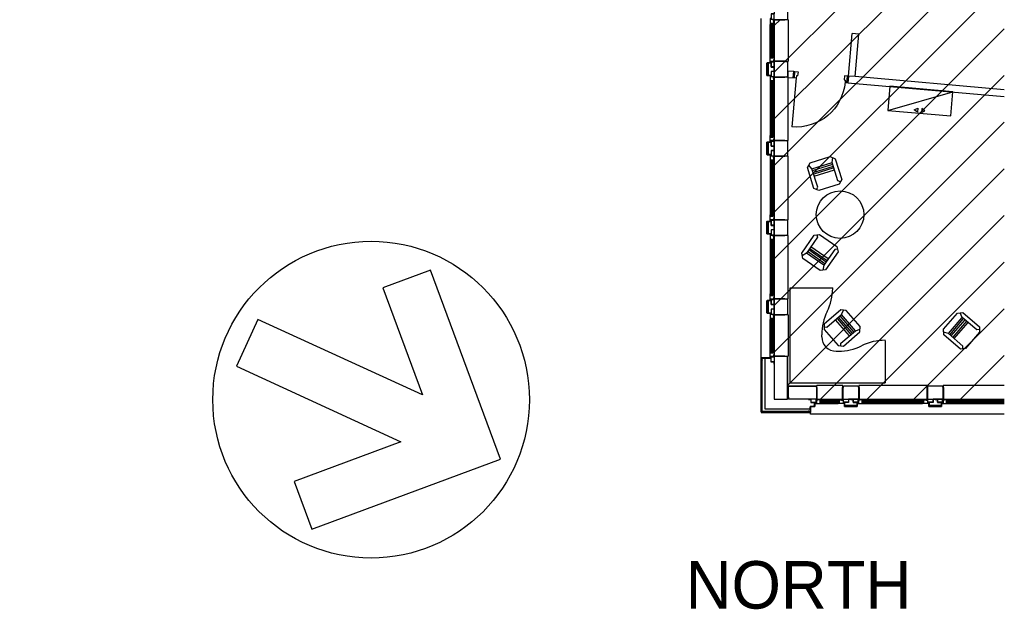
# Model space of a CAD drawing. Header units: millimetres. Extents: x 11314 to 117107, y -3618 to 64487.
# Tile 19 of 36: x 98446 to 117107, y -3618 to 7436. Entities that reach past the tile are written whole.
import ezdxf
from ezdxf.enums import TextEntityAlignment as Align

# ---------------------------------------------------------------- set-up
doc = ezdxf.new("R2010")
doc.units = ezdxf.units.MM
doc.header["$MEASUREMENT"] = 0
doc.layers.get('0').update_dxf_attribs({"linetype": 'CONTINUOUS'})
for name, color, linetype in [('A-AREA-NIC', 8, 'CONTINUOUS'), ('A-GLAZ', 8, 'CONTINUOUS'), ('A-NORTH-ARROW', 7, 'CONTINUOUS'), ('A-WALL', 7, 'CONTINUOUS'), ('I-DOOR', 9, 'CONTINUOUS'), ('I-FURN', 8, 'CONTINUOUS'), ('I-FURN-CHAR', 9, 'CONTINUOUS'), ('I-WALL', 8, 'CONTINUOUS')]:
    doc.layers.add(name, color=color, linetype=linetype)

# ---------------------------------------------------------------- blocks, each defined once
blk = doc.blocks.new('I-930-125')
blk.add_line((984, -58), (984, -988))
for points in [[(20, -50), (-1, -50), (-1, 50), (20, 50)], [(20, -50), (-1, -50), (-1, 50), (20, 50)], [(1039, -50), (1018, -50), (1018, 50), (1039, 50)], [(1039, -50), (1018, -50), (1018, 50), (1039, 50)]]:
    blk.add_lwpolyline(points, close=True)
for points in [[(12, 54), (12, 62), (78, 62), (78, -18), (54, -18), (54, -62), (12, -62), (12, -54), (20, -54), (20, 54), (12, 54)], [(1026, 54), (1026, 62), (960, 62), (960, -18), (984, -18), (984, -62), (1026, -62), (1026, -54), (1018, -54), (1018, 54), (1026, 54)]]:
    blk.add_lwpolyline(points)
blk.add_arc((984, -57), 931, 180.0526, 270.009)
blk = doc.blocks.new('CHAIR10')
for p, q in [((-201, 267), (-276, 198)), ((-276, 198), (-276, -218)), ((-201, 147), (-239, 233)), ((201, 267), (-201, 267)), ((276, 198), (201, 267)), ((201, 147), (239, 233)), ((276, -218), (276, 198)), ((-201, -218), (-201, 147)), ((201, 147), (-201, 147)), ((201, 111), (-201, 111)), ((201, 74), (-201, 74)), ((-201, 37), (201, 37)), ((201, 0), (-201, 0)), ((201, -218), (201, 147)), ((-276, -218), (-201, -286)), ((-239, -252), (-201, -218)), ((-201, -286), (201, -286)), ((201, -286), (276, -218)), ((239, -252), (201, -218))]:
    blk.add_line(p, q)
blk = doc.blocks.new('WS-TEK6')
for p, q in [((-803, 1800), (0, 1800)), ((0, 0), (0, 1800)), ((-1788, 803), (-1801, 803)), ((-597, 869), (-597, 911)), ((-869, 597), (-911, 597))]:
    blk.add_line(p, q)
blk.add_lwpolyline([(0, 0), (-1800, 0), (-1800, 803)])
for centre, radius, start, end in [((210, 1795), 1014, 179.7203, 206.0756), ((-1611, 904), 1014, 0.4106, 26.0756), ((-1795, -211), 1014, 63.9409, 89.6058), ((-867, 867), 270, 314.9709, 0.4106), ((-904, 1610), 1014, 243.9409, 269.6058), ((-867, 867), 270, 269.6058, 315.0455)]:
    blk.add_arc(centre, radius, start, end)
blk = doc.blocks.new('TEKSTOR2')
blk.add_line((0, -457), (-1200, 0))
for points in [[(-1200, -457), (-1200, 0), (0, 0), (0, -457)], [(-704, -404), (-638, -366), (-638, -442)], [(-496, -404), (-562, -366), (-562, -442)]]:
    blk.add_lwpolyline(points, close=True)
blk = doc.blocks.new('WINDOW-JAMB')
for p, q in [((-107, -58), (-107, -63)), ((-107, -63), (-19, -63)), ((-19, -63), (-19, -58))]:
    blk.add_line(p, q)
at = {"ltscale": 0.05}
blk.add_lwpolyline([(-155, -2), (-115, -2, -0.414214), (-113, -3), (-113, -58, 0.414214), (-112, -60), (-15, -60)], format="xyb", dxfattribs=at)
blk.add_lwpolyline([(-111, -58), (-15, -58), (-15, 0), (-111, 0)], close=True)
at = {"flags": 128}
blk.add_lwpolyline([(-30, -70), (-30, -79), (88, -79), (88, -75), (61, -75), (61, -27), (80, -27), (80, -34), (86, -34), (86, -9), (20, -9), (20, -17), (-8, -17), (-8, -69), (-30, -69)], close=True, dxfattribs=at)
blk.add_lwpolyline([(-15, -14), (-15, -3, -0.414343), (-12, 0), (-11, 0, -0.414214), (-8, -3), (-8, -14, -0.414214), (-11, -17), (-12, -17, -0.414214)], format="xyb", close=True)
at = {"extrusion": (0, 0, -1)}
blk.add_ellipse((5, 0), major_axis=(2.6, 23.3), ratio=0.438242, start_param=3.847731, end_param=4.666449, dxfattribs=at)
blk = doc.blocks.new('GL-1250')
for p, q in [((-510, -259), (510, -259)), ((-510, -284), (510, -284)), ((-509, -310), (-509, -298)), ((-507, -325), (507, -325)), ((-507, -329), (507, -329)), ((509, -310), (509, -298))]:
    blk.add_line(p, q)
blk.add_lwpolyline([(595, -250), (595, -50), (601, 5), (597, 10), (-597, 10), (-601, 5), (-595, -50), (-595, -250), (595, -250)])
for points in [[(525, -316), (525, -293), (-525, -293), (-525, -316)], [(-525, -298), (-525, -310), (525, -310), (525, -298)]]:
    blk.add_lwpolyline(points, close=True)
blk.add_blockref('WINDOW-JAMB', (-595, -250))
at = {"extrusion": (0, 0, -1), "zscale": -1}
blk.add_blockref('WINDOW-JAMB', (-595, -250), dxfattribs=at)
blk = doc.blocks.new('GL-835')
for p, q in [((304, -259), (-304, -259)), ((304, -284), (-304, -284)), ((-303, -310), (-303, -298)), ((301, -325), (-301, -325)), ((301, -329), (-301, -329)), ((303, -310), (303, -298))]:
    blk.add_line(p, q)
blk.add_lwpolyline([(-389, -250), (-389, -50), (-395, 5), (-391, 10), (391, 10), (395, 5), (389, -50), (389, -250), (-389, -250)])
for points in [[(-315, -316), (-315, -293), (315, -293), (315, -316)], [(315, -298), (315, -310), (-315, -310), (-315, -298)]]:
    blk.add_lwpolyline(points, close=True)
blk.add_blockref('WINDOW-JAMB', (-389, -250))
at = {"extrusion": (0, 0, -1), "zscale": -1}
blk.add_blockref('WINDOW-JAMB', (-389, -250), dxfattribs=at)
blk = doc.blocks.new('GL-535')
for p, q in [((-160, -259), (160, -259)), ((-160, -284), (160, -284)), ((-159, -310), (-159, -298)), ((-157, -325), (157, -325)), ((-157, -329), (157, -329)), ((159, -310), (159, -298))]:
    blk.add_line(p, q)
blk.add_lwpolyline([(245, -250), (245, -50), (251, 5), (247, 10), (-247, 10), (-251, 5), (-245, -50), (-245, -250), (245, -250)])
for points in [[(175, -316), (175, -293), (-175, -293), (-175, -316)], [(-175, -298), (-175, -310), (175, -310), (175, -298)]]:
    blk.add_lwpolyline(points, close=True)
blk.add_blockref('WINDOW-JAMB', (-245, -250))
at = {"extrusion": (0, 0, -1), "zscale": -1}
blk.add_blockref('WINDOW-JAMB', (-245, -250), dxfattribs=at)
blk = doc.blocks.new('GL-1350')
for p, q in [((-560, -259), (560, -259)), ((-560, -284), (560, -284)), ((-559, -310), (-559, -298)), ((-557, -325), (558, -325)), ((-557, -329), (558, -329)), ((559, -310), (559, -298))]:
    blk.add_line(p, q)
blk.add_lwpolyline([(645, -250), (645, -50), (651, 5), (647, 10), (-647, 10), (-651, 5), (-645, -50), (-645, -250), (645, -250)])
for points in [[(575, -316), (575, -293), (-575, -293), (-575, -316)], [(-575, -298), (-575, -310), (575, -310), (575, -298)]]:
    blk.add_lwpolyline(points, close=True)
blk.add_blockref('WINDOW-JAMB', (-645, -250))
at = {"extrusion": (0, 0, -1), "zscale": -1}
blk.add_blockref('WINDOW-JAMB', (-645, -250), dxfattribs=at)

msp = doc.modelspace()

# ---------------------------------------------------------------- linework, layer by layer
at = {"layer": 'A-AREA-NIC', "linetype": 'Continuous'}
for p, q in [((112748, 6442), (117107, 10801)), ((112748, 5558), (117107, 9917)), ((112748, 4675), (117107, 9033)), ((112748, 3791), (117107, 8149)), ((112748, 7326), (112858, 7436)), ((112748, 2907), (117107, 7265)), ((112748, 2023), (117107, 6381)), ((112748, 1139), (117107, 5497)), ((112998, 505), (117107, 4614)), ((113625, 248), (117107, 3730)), ((114508, 248), (117107, 2846)), ((115392, 248), (117107, 1962)), ((116276, 248), (117107, 1078))]:
    msp.add_line(p, q, dxfattribs=at)
at = {"layer": 'A-AREA-NIC'}
msp.add_lwpolyline([(98298, 15169), (106698, 15169), (106698, 15778), (107368, 15778), (107368, 15169), (112728, 15169), (112728, 15668), (113143, 15668), (113143, 15253), (112998, 15253), (112998, 13433), (112748, 13433), (112748, 8560), (112998, 8560), (112998, 7436), (112748, 7436), (112748, 1063), (112998, 1063), (112998, 498), (113548, 498), (113548, 248), (117107, 248)], dxfattribs=at)
at = {"layer": 'A-GLAZ'}
for p, q in [((112498, 1036), (112498, 7460)), ((116038, 238), (117107, 238)), ((116038, 213), (117107, 213)), ((116038, 187), (116038, 199)), ((116040, 172), (117107, 172)), ((116040, 168), (117107, 168)), ((117107, -33), (113431, -33))]:
    msp.add_line(p, q, dxfattribs=at)
for points in [[(117107, 508), (115951, 508), (115947, 503), (115953, 448), (115953, 247), (117107, 247)], [(117107, 204), (116023, 204), (116023, 181), (117107, 181)], [(117107, 199), (116023, 199), (116023, 187), (117107, 187)]]:
    msp.add_lwpolyline(points, dxfattribs=at)
at = {"layer": 'A-NORTH-ARROW'}
msp.add_lwpolyline([(105672, -558), (103645, -1311), (103981, -2216), (107560, -887), (106231, 2693), (105326, 2357), (106079, 329), (102962, 1758), (102555, 871)], close=True, dxfattribs=at)
msp.add_circle((105106, 238), 3000, dxfattribs=at)
at = {"layer": 'A-WALL'}
for p, q in [((112608, 6382), (112608, 6614)), ((112608, 6614), (112608, 6382)), ((112610, 6614), (112610, 6382)), ((112612, 6618), (112682, 6618)), ((112682, 6616), (112612, 6616)), ((112683, 6619), (112683, 6634)), ((112683, 6634), (112685, 6634)), ((112685, 6634), (112685, 6619)), ((112612, 6380), (112682, 6380)), ((112682, 6380), (112612, 6380)), ((112682, 6378), (112612, 6378)), ((112612, 6378), (112682, 6378)), ((112683, 6362), (112683, 6377)), ((112683, 6377), (112683, 6362)), ((112685, 6362), (112683, 6362)), ((112683, 6362), (112685, 6362)), ((112685, 6377), (112685, 6362)), ((112685, 6362), (112685, 6377)), ((112608, 4882), (112608, 5114)), ((112608, 5114), (112608, 4882)), ((112610, 5114), (112610, 4882)), ((112612, 5118), (112682, 5118)), ((112682, 5116), (112612, 5116)), ((112683, 5119), (112683, 5134)), ((112683, 5134), (112685, 5134)), ((112685, 5134), (112685, 5119)), ((112612, 4880), (112682, 4880)), ((112682, 4880), (112612, 4880)), ((112682, 4878), (112612, 4878)), ((112612, 4878), (112682, 4878)), ((112683, 4862), (112683, 4877)), ((112683, 4877), (112683, 4862)), ((112685, 4862), (112683, 4862)), ((112683, 4862), (112685, 4862)), ((112685, 4877), (112685, 4862)), ((112685, 4862), (112685, 4877)), ((112608, 3382), (112608, 3614)), ((112608, 3614), (112608, 3382)), ((112610, 3614), (112610, 3382)), ((112612, 3618), (112682, 3618)), ((112682, 3616), (112612, 3616)), ((112683, 3619), (112683, 3634)), ((112683, 3634), (112685, 3634)), ((112685, 3634), (112685, 3619)), ((112612, 3380), (112682, 3380)), ((112682, 3380), (112612, 3380)), ((112682, 3378), (112612, 3378)), ((112612, 3378), (112682, 3378)), ((112683, 3362), (112683, 3377)), ((112683, 3377), (112683, 3362)), ((112685, 3362), (112683, 3362)), ((112683, 3362), (112685, 3362)), ((112685, 3377), (112685, 3362)), ((112685, 3362), (112685, 3377)), ((112608, 1882), (112608, 2114)), ((112608, 2114), (112608, 1882)), ((112610, 2114), (112610, 1882)), ((112612, 2118), (112682, 2118)), ((112682, 2116), (112612, 2116)), ((112683, 2119), (112683, 2134)), ((112683, 2134), (112685, 2134)), ((112685, 2134), (112685, 2119)), ((112612, 1880), (112682, 1880)), ((112682, 1880), (112612, 1880)), ((112682, 1878), (112612, 1878)), ((112612, 1878), (112682, 1878)), ((112683, 1862), (112683, 1877)), ((112683, 1877), (112683, 1862)), ((112685, 1877), (112685, 1862)), ((112685, 1862), (112685, 1877)), ((112685, 1862), (112683, 1862)), ((112683, 1862), (112685, 1862)), ((112495, 1026), (112495, 1004)), ((112497, 1004), (112497, 1026)), ((112498, 500), (112498, 995)), ((112498, 995), (112513, 995)), ((112672, 1030), (112499, 1030)), ((112499, 1028), (112672, 1028)), ((112516, 1002), (112499, 1002)), ((112499, 1000), (112516, 1000)), ((112513, 995), (112513, 500)), ((112518, 998), (112518, 990)), ((112518, 990), (112520, 990)), ((112520, 990), (112520, 998)), ((112568, 1030), (112568, 67)), ((112635, 1031), (112635, 1030)), ((112635, 1030), (112638, 1030)), ((112683, 1032), (112636, 1032)), ((112638, 1030), (112638, 1031)), ((112638, 1031), (112643, 1031)), ((112643, 1031), (112643, 1030)), ((112643, 1030), (112683, 1030)), ((112683, 1028), (112643, 1028)), ((112643, 1028), (112643, 1026)), ((112643, 1026), (112683, 1026)), ((112672, 1028), (112672, 1030)), ((112685, 1048), (112683, 1048)), ((112683, 1048), (112683, 1032)), ((112683, 1030), (112683, 1028)), ((112683, 1026), (112683, 998)), ((112683, 998), (112685, 998)), ((112685, 998), (112685, 1048)), ((112948, 1062), (112748, 1062)), ((112748, 1062), (112748, 247)), ((112993, 1058), (112948, 1062)), ((112998, 1052), (112993, 1058)), ((112998, 247), (112998, 1052)), ((112498, 500), (112513, 500)), ((112498, 2), (112498, 495)), ((112498, 495), (112513, 495)), ((112513, 495), (112513, 15)), ((113018, 247), (113018, 497)), ((113018, 497), (113538, 497)), ((113538, 497), (113543, 493)), ((113543, 493), (113548, 447)), ((113548, 447), (113548, 247)), ((112748, 247), (112998, 247)), ((112998, 289), (113018, 289)), ((112998, 254), (112998, 289)), ((113018, 254), (112998, 254)), ((113018, 289), (113018, 254)), ((113548, 247), (113018, 247)), ((115884, 184), (115934, 189)), ((115934, 189), (115884, 189)), ((115884, 189), (115884, 184)), ((115934, 184), (115884, 189)), ((115934, 184), (115934, 189)), ((112500, 1), (112513, 15)), ((112502, -1), (112515, 12)), ((112995, 12), (112515, 12)), ((112568, 67), (113437, 67)), ((112995, -3), (112995, 12)), ((113000, 12), (113000, -3)), ((113395, 12), (113000, 12)), ((113390, 18), (113390, 20)), ((113390, 20), (113398, 20)), ((113398, 18), (113390, 18)), ((113395, -3), (113395, 12)), ((113400, -2), (113400, 16)), ((113402, 16), (113402, -2)), ((113429, -2), (113429, 106)), ((113431, 106), (113431, -2)), ((113432, 109), (113513, 109)), ((113513, 107), (113432, 107)), ((113484, 182), (113484, 184)), ((113484, 184), (113534, 184)), ((113512, 182), (113484, 182)), ((113496, 109), (113514, 141)), ((113512, 142), (113512, 182)), ((113514, 142), (113512, 142)), ((113516, 182), (113514, 182)), ((113514, 182), (113514, 142)), ((113514, 110), (113514, 172)), ((113514, 172), (113516, 172)), ((113516, 142), (113516, 182)), ((113516, 172), (113516, 110)), ((113517, 142), (113516, 142)), ((113516, 134), (113516, 137)), ((113516, 137), (113517, 137)), ((113517, 134), (113516, 134)), ((113517, 137), (113517, 142)), ((113534, 182), (113518, 182)), ((113518, 182), (113518, 136)), ((113534, 184), (113534, 182)), ((114077, 184), (114062, 184)), ((114062, 184), (114062, 182)), ((114062, 182), (114062, 184)), ((114062, 184), (114077, 184)), ((114062, 182), (114077, 182)), ((114077, 182), (114062, 182)), ((114078, 181), (114078, 111)), ((114078, 111), (114078, 181)), ((114080, 111), (114080, 181)), ((114080, 181), (114080, 111)), ((114314, 109), (114082, 109)), ((114082, 107), (114314, 107)), ((114314, 107), (114082, 107)), ((114316, 181), (114316, 111)), ((114318, 111), (114318, 181)), ((114334, 184), (114319, 184)), ((114319, 182), (114334, 182)), ((114334, 182), (114334, 184)), ((115677, 184), (115662, 184)), ((115662, 184), (115662, 182)), ((115662, 182), (115662, 184)), ((115662, 184), (115677, 184)), ((115662, 182), (115677, 182)), ((115677, 182), (115662, 182)), ((115678, 181), (115678, 111)), ((115678, 111), (115678, 181)), ((115680, 111), (115680, 181)), ((115680, 181), (115680, 111)), ((115914, 109), (115682, 109)), ((115682, 107), (115914, 107)), ((115914, 107), (115682, 107)), ((115884, 184), (115934, 184)), ((115916, 181), (115916, 111)), ((115918, 111), (115918, 181)), ((115934, 184), (115919, 184)), ((115919, 182), (115934, 182)), ((115934, 182), (115934, 184)), ((112502, -3), (112995, -3)), ((113000, -3), (113395, -3)), ((113404, -4), (113427, -4)), ((113427, -6), (113404, -6)), ((113431, -33), (113431, -3))]:
    msp.add_line(p, q, dxfattribs=at)
for points in [[(112628, 6616), (112690, 6616), (112690, 6540), (112748, 6540), (112748, 6456), (112690, 6456), (112690, 6380), (112628, 6380), (112628, 6616), (112628, 6380)], [(112748, 6648), (112938, 6648), (112958, 6647), (112988, 6644), (112998, 6633), (112998, 6363), (112988, 6352), (112948, 6348), (112748, 6348), (112748, 6648)], [(112628, 5116), (112690, 5116), (112690, 5040), (112748, 5040), (112748, 4956), (112690, 4956), (112690, 4880), (112628, 4880), (112628, 5116), (112628, 4880)], [(112748, 5148), (112938, 5148), (112958, 5147), (112988, 5144), (112998, 5133), (112998, 4863), (112988, 4852), (112948, 4848), (112748, 4848), (112748, 5148)], [(112628, 3616), (112690, 3616), (112690, 3540), (112748, 3540), (112748, 3456), (112690, 3456), (112690, 3380), (112628, 3380), (112628, 3616), (112628, 3380)], [(112748, 3648), (112938, 3648), (112958, 3647), (112988, 3644), (112998, 3633), (112998, 3363), (112988, 3352), (112948, 3348), (112748, 3348), (112748, 3648)], [(112628, 2116), (112690, 2116), (112690, 2040), (112748, 2040), (112748, 1956), (112690, 1956), (112690, 1880), (112628, 1880), (112628, 2116), (112628, 1880)], [(112748, 2148), (112938, 2148), (112958, 2147), (112988, 2144), (112998, 2133), (112998, 1863), (112988, 1852), (112948, 1848), (112748, 1848), (112748, 2148)], [(114348, 247), (114348, 437), (114347, 457), (114344, 488), (114333, 497), (114063, 497), (114052, 488), (114048, 447), (114048, 247), (114348, 247)], [(115948, 247), (115948, 437), (115947, 457), (115944, 488), (115933, 497), (115663, 497), (115652, 488), (115648, 447), (115648, 247), (115948, 247)], [(114316, 127), (114316, 189), (114240, 189), (114240, 247), (114156, 247), (114156, 189), (114080, 189), (114080, 127), (114316, 127), (114080, 127)], [(115916, 127), (115916, 189), (115840, 189), (115840, 247), (115756, 247), (115756, 189), (115680, 189), (115680, 127), (115916, 127), (115680, 127)]]:
    msp.add_lwpolyline(points, dxfattribs=at)
for centre, radius, start, end in [((112612, 6614), 4, 90, 179.9999), ((112612, 6614), 2, 90, 179.9999), ((112682, 6619), 1, 270, 0), ((112682, 6619), 3, 270, 0), ((112612, 6382), 4, 180.0001, 270), ((112612, 6382), 4, 180.0001, 270), ((112612, 6382), 2, 180.0001, 270), ((112612, 6382), 2, 180.0001, 270), ((112682, 6377), 3, 0, 90), ((112682, 6377), 3, 0, 90), ((112682, 6377), 1, 0, 90), ((112682, 6377), 1, 0, 90), ((112612, 5114), 4, 90, 179.9999), ((112612, 5114), 2, 90, 179.9999), ((112682, 5119), 1, 270, 0), ((112682, 5119), 3, 270, 0), ((112612, 4882), 4, 180.0001, 270), ((112612, 4882), 4, 180.0001, 270), ((112612, 4882), 2, 180.0001, 270), ((112612, 4882), 2, 180.0001, 270), ((112682, 4877), 3, 0, 90), ((112682, 4877), 3, 0, 90), ((112682, 4877), 1, 0, 90), ((112682, 4877), 1, 0, 90), ((112612, 3614), 4, 90, 179.9999), ((112612, 3614), 2, 90, 179.9999), ((112682, 3619), 1, 270, 0), ((112682, 3619), 3, 270, 0), ((112612, 3382), 4, 180.0001, 270), ((112612, 3382), 4, 180.0001, 270), ((112612, 3382), 2, 180.0001, 270), ((112612, 3382), 2, 180.0001, 270), ((112682, 3377), 3, 0, 90), ((112682, 3377), 3, 0, 90), ((112682, 3377), 1, 0, 90), ((112682, 3377), 1, 0, 90), ((112612, 2114), 4, 90, 179.9999), ((112612, 2114), 2, 90, 179.9999), ((112682, 2119), 1, 270, 0), ((112682, 2119), 3, 270, 0), ((112612, 1882), 4, 180.0001, 270), ((112612, 1882), 4, 180.0001, 270), ((112612, 1882), 2, 180.0001, 270), ((112612, 1882), 2, 180.0001, 270), ((112682, 1877), 3, 0, 90), ((112682, 1877), 3, 0, 90), ((112682, 1877), 1, 0, 90), ((112682, 1877), 1, 0, 90), ((112499, 1026), 4, 90, 179.9999), ((112499, 1004), 4, 179.9999, 270), ((112499, 1026), 2, 90, 179.9999), ((112499, 1004), 2, 179.9999, 270), ((112516, 998), 4, 360, 90), ((112516, 998), 2, 360, 90), ((112636, 1031), 1.5, 90, 180), ((112499, 2), 1, 180, 315.0059), ((113398, 16), 4, 0, 90), ((113398, 16), 2, 0, 90), ((113432, 106), 3, 90, 180), ((113432, 106), 1, 90, 180), ((113513, 110), 1, 270, 0), ((113513, 110), 3, 270, 0), ((113517, 136), 1.5, 270, 0), ((114077, 181), 3, 360, 90), ((114077, 181), 3, 360, 90), ((114077, 181), 1, 360, 90), ((114077, 181), 1, 360, 90), ((114082, 111), 4, 180, 269.9999), ((114082, 111), 4, 180, 269.9999), ((114082, 111), 2, 180, 269.9999), ((114082, 111), 2, 180, 269.9999), ((114314, 111), 4, 270.0001, 360), ((114314, 111), 2, 270.0001, 0), ((114319, 181), 3, 90, 180), ((114319, 181), 1, 90, 180), ((115677, 181), 3, 360, 90), ((115677, 181), 3, 360, 90), ((115677, 181), 1, 360, 90), ((115677, 181), 1, 360, 90), ((115682, 111), 4, 180, 269.9999), ((115682, 111), 4, 180, 269.9999), ((115682, 111), 2, 180, 269.9999), ((115682, 111), 2, 180, 269.9999), ((115914, 111), 4, 270.0001, 360), ((115914, 111), 2, 270.0001, 0), ((115919, 181), 3, 90, 180), ((115919, 181), 1, 90, 180), ((112502, -2), 1, 134.9989, 270), ((113404, -2), 4, 180, 270.0001), ((113404, -2), 2, 180, 270.0001), ((113427, -2), 2, 270.0001, 360), ((113427, -2), 4, 270.0001, 0)]:
    msp.add_arc(centre, radius, start, end, dxfattribs=at)
at = {"layer": 'I-FURN'}
msp.add_circle((113994, 3744), 450, dxfattribs=at)
at = {"layer": 'I-WALL'}
for p, q in [((114154, 6367), (114224, 7172)), ((114349, 7161), (114224, 7172)), ((114279, 6357), (114349, 7161)), ((113008, 6343), (113008, 6470)), ((113008, 6470), (113118, 6458)), ((113108, 6334), (113118, 6458)), ((114153, 6359), (114144, 6243)), ((114279, 6357), (114154, 6368)), ((117107, 6109), (114279, 6357)), ((113008, 6344), (113108, 6334)), ((114144, 6243), (117107, 5984))]:
    msp.add_line(p, q, dxfattribs=at)

# ---------------------------------------------------------------- block references
at = {"layer": 'A-GLAZ', "rotation": 270}
for name, p in [('GL-835', (112998, 7042)), ('GL-1250', (112998, 5748)), ('GL-1250', (112998, 4248)), ('GL-1250', (112998, 2748)), ('GL-835', (112998, 1454))]:
    msp.add_blockref(name, p, dxfattribs=at)
at = {"layer": 'A-GLAZ'}
for name, p in [('GL-535', (113798, 497)), ('GL-1350', (114998, 497)), ('WINDOW-JAMB', (115953, 247))]:
    msp.add_blockref(name, p, dxfattribs=at)
at = {"layer": 'I-DOOR', "xscale": -1, "rotation": 354.9892086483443}
msp.add_blockref('I-930-125', (114148, 6305), dxfattribs=at)
at = {"layer": 'I-FURN', "xscale": -1, "rotation": 355.0124067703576}
msp.add_blockref('TEKSTOR2', (114937, 6174), dxfattribs=at)
at = {"layer": 'I-FURN', "rotation": 270}
msp.add_blockref('WS-TEK6', (113051, 559), dxfattribs=at)
at = {"layer": 'I-FURN-CHAR', "xscale": -1}
for p, rotation in [((113697, 4532), 17.4340718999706), ((113606, 3020), 145.1292893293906), ((116289, 1549), 49.19411337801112)]:
    msp.add_blockref('CHAIR10', p, dxfattribs=dict(at, rotation=rotation))
at = {"layer": 'I-FURN-CHAR', "rotation": 310.8058286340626}
msp.add_blockref('CHAIR10', (114041, 1601), dxfattribs=at)

# ---------------------------------------------------------------- texts
at = {"layer": 'A-NORTH-ARROW'}
msp.add_text('NORTH', height=900, dxfattribs=at).set_placement((113207, -3269), align=Align.MIDDLE)

doc.saveas('drawing.dxf')
